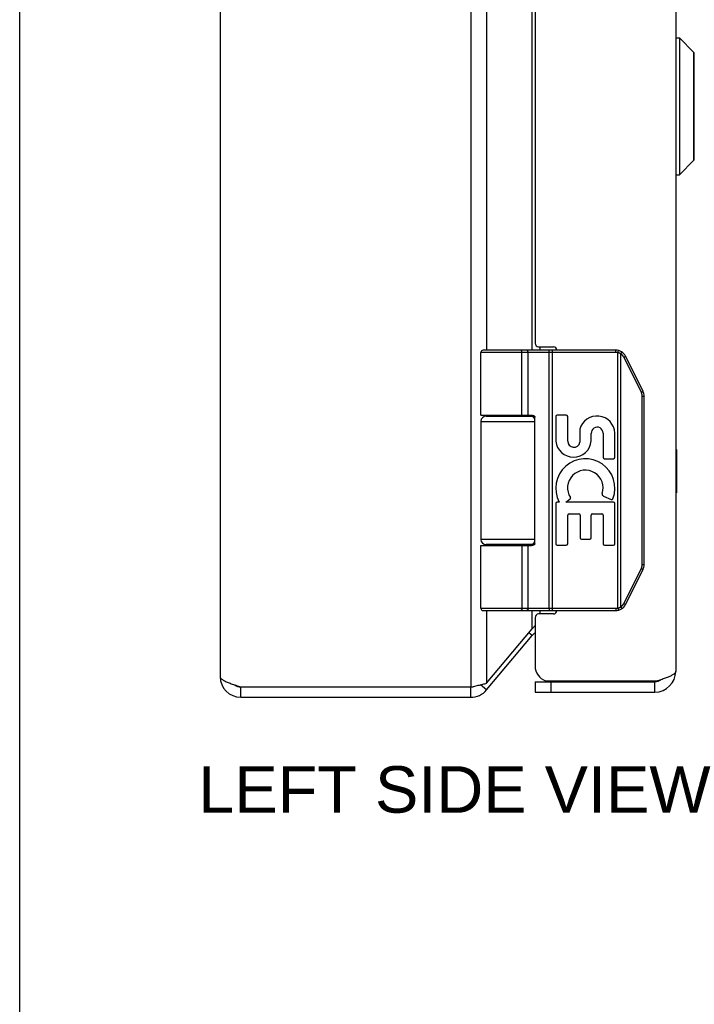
# Model space of a CAD drawing. Header units: inches. Extents: x 0 to 60.7, y 0 to 39.3.
# Tile 2 of 16: x 0 to 3.9, y 10.5 to 16.2. Entities that reach past the tile are written whole.
import ezdxf

# ---------------------------------------------------------------- set-up
doc = ezdxf.new("R2010")
doc.units = ezdxf.units.IN
doc.header["$LTSCALE"] = 3.339286
doc.header["$MEASUREMENT"] = 0
doc.layers.get('0').update_dxf_attribs({"linetype": 'CONTINUOUS'})
for name, color, linetype in [('02___PRT_ALL_AXES', 7, 'CONTINUOUS'), ('06___PRT_ALL_SURFS', 7, 'CONTINUOUS'), ('DIMENSIONS', 7, 'CONTINUOUS')]:
    doc.layers.add(name, color=color, linetype=linetype)
doc.styles.get("Standard").update_dxf_attribs({"font": 'arial.ttf'})

msp = doc.modelspace()

# ---------------------------------------------------------------- linework, layer by layer
at = {"color": 7, "linetype": 'Continuous'}
for p, q in [((0, 0), (0, 39.2857)), ((3.7823, 16.1072), (3.8011, 16.1072)), ((3.7823, 15.3191), (3.7823, 16.1072)), ((3.8011, 16.1072), (3.8842, 16.0241)), ((3.8011, 16.1072), (3.8011, 15.3191)), ((3.8842, 15.4022), (3.8842, 16.0241)), ((3.8863, 15.4072), (3.8863, 16.019)), ((3.8011, 15.3191), (3.8842, 15.4022)), ((3.7823, 15.3191), (3.8011, 15.3191)), ((3.434, 14.3081), (2.6696, 14.3081)), ((2.8871, 14.3081), (2.8869, 14.3081)), ((2.8872, 14.3081), (2.887, 14.3081)), ((2.8873, 14.3081), (2.8871, 14.3081)), ((2.8874, 14.3081), (2.8872, 14.3081)), ((2.8875, 14.3081), (2.8874, 14.3081)), ((3.0497, 14.3033), (3.0496, 14.3037)), ((3.0497, 14.303), (3.0497, 14.3033)), ((3.0498, 14.3027), (3.0497, 14.303)), ((3.0498, 14.3023), (3.0498, 14.3027)), ((3.0498, 14.3019), (3.0498, 14.3023)), ((3.0499, 14.3016), (3.0498, 14.3019)), ((3.05, 14.3006), (3.0499, 14.301)), ((3.05, 14.3002), (3.05, 14.3006)), ((3.05, 14.2998), (3.05, 14.3002)), ((3.05, 14.2994), (3.05, 14.2998)), ((3.0501, 14.299), (3.05, 14.2994)), ((3.0501, 14.2986), (3.0501, 14.299)), ((3.0501, 14.2981), (3.0501, 14.2986)), ((3.0501, 14.2977), (3.0501, 14.2981)), ((3.0501, 14.2973), (3.0501, 14.2977)), ((3.0501, 14.2969), (3.0501, 14.2973)), ((3.0693, 12.8081), (3.0693, 14.3081)), ((3.434, 14.2951), (3.434, 14.3081)), ((3.4459, 14.2937), (3.449, 14.3063)), ((3.434, 14.2951), (2.6566, 14.2951)), ((2.8935, 13.9331), (2.8935, 14.2953)), ((2.8935, 13.9331), (2.8935, 14.2953)), ((2.9295, 13.9331), (2.9295, 14.2951)), ((3.0501, 14.2964), (3.0501, 14.2969)), ((3.0501, 14.296), (3.0501, 14.2964)), ((3.0501, 14.2956), (3.0501, 14.296)), ((3.0501, 12.8211), (3.0501, 14.2956)), ((3.4459, 12.8226), (3.4459, 14.2937)), ((3.4632, 14.2868), (3.4634, 14.2872)), ((3.4632, 12.8294), (3.4632, 14.2868)), ((3.4634, 14.2872), (3.4638, 14.2877)), ((3.4638, 14.2877), (3.4641, 14.2883)), ((3.4641, 14.2883), (3.4645, 14.2888)), ((3.4645, 14.2888), (3.4648, 14.2893)), ((3.4648, 14.2893), (3.4651, 14.2898)), ((3.4651, 14.2898), (3.4653, 14.2902)), ((3.4653, 14.2902), (3.4655, 14.2905)), ((3.4655, 14.2905), (3.4657, 14.2909)), ((3.4657, 14.2909), (3.4659, 14.2912)), ((3.4659, 14.2912), (3.4661, 14.2915)), ((3.4661, 14.2915), (3.4663, 14.2918)), ((3.4663, 14.2918), (3.4665, 14.2922)), ((3.4665, 14.2922), (3.4666, 14.2925)), ((3.4666, 14.2925), (3.4668, 14.2928)), ((3.4668, 14.2928), (3.467, 14.2931)), ((3.467, 14.2931), (3.4671, 14.2934)), ((3.4671, 14.2934), (3.4673, 14.2936)), ((3.4673, 14.2936), (3.4674, 14.2939)), ((3.4674, 14.2939), (3.4675, 14.2942)), ((3.4675, 14.2942), (3.4677, 14.2945)), ((3.48, 14.2678), (3.4806, 14.2681)), ((3.5812, 14.0655), (3.48, 14.2678)), ((3.4806, 14.2681), (3.4814, 14.2684)), ((3.4814, 14.2684), (3.4821, 14.2688)), ((3.4821, 14.2688), (3.4828, 14.2692)), ((3.4828, 14.2692), (3.4836, 14.2696)), ((3.4836, 14.2696), (3.4842, 14.27)), ((3.4842, 14.27), (3.4849, 14.2703)), ((3.4849, 14.2703), (3.4854, 14.2706)), ((3.4854, 14.2706), (3.4858, 14.2708)), ((3.4858, 14.2708), (3.4863, 14.2711)), ((3.4863, 14.2711), (3.4867, 14.2713)), ((3.4867, 14.2713), (3.4871, 14.2716)), ((3.4871, 14.2716), (3.4873, 14.2717)), ((3.4873, 14.2717), (3.4876, 14.2719)), ((3.4876, 14.2719), (3.4878, 14.272)), ((3.4878, 14.272), (3.488, 14.2721)), ((3.488, 14.2721), (3.4882, 14.2723)), ((3.4882, 14.2723), (3.4884, 14.2724)), ((3.4884, 14.2724), (3.4886, 14.2725)), ((3.591, 14.0713), (3.4899, 14.2736)), ((3.5812, 14.0655), (3.5821, 14.066)), ((3.5821, 14.066), (3.5829, 14.0664)), ((3.5829, 14.0664), (3.5832, 14.0666)), ((3.5832, 14.0666), (3.584, 14.067)), ((3.584, 14.067), (3.5847, 14.0673)), ((3.5847, 14.0673), (3.5854, 14.0677)), ((3.5854, 14.0677), (3.586, 14.0681)), ((3.586, 14.0681), (3.5865, 14.0683)), ((3.5864, 14.0434), (3.5976, 14.0434)), ((3.5864, 13.0729), (3.5864, 14.0434)), ((3.5865, 14.0683), (3.5869, 14.0686)), ((3.5869, 14.0686), (3.5874, 14.0688)), ((3.5874, 14.0688), (3.5878, 14.0691)), ((3.5878, 14.0691), (3.5882, 14.0693)), ((3.5882, 14.0693), (3.5884, 14.0695)), ((3.5884, 14.0695), (3.5887, 14.0696)), ((3.5887, 14.0696), (3.5889, 14.0697)), ((3.5889, 14.0697), (3.5891, 14.0699)), ((3.5891, 14.0699), (3.5893, 14.07)), ((3.5893, 14.07), (3.5895, 14.0701)), ((3.5895, 14.0701), (3.5897, 14.0702)), ((3.5976, 13.0729), (3.5976, 14.0434)), ((2.6866, 13.9281), (2.9653, 13.9281)), ((2.9675, 13.1931), (2.9675, 13.9231)), ((2.6566, 13.8981), (2.9675, 13.8981)), ((2.9675, 13.2181), (2.6566, 13.2181)), ((2.6566, 13.1831), (2.9476, 13.1831)), ((2.9653, 13.1881), (2.6866, 13.1881)), ((2.9295, 12.8211), (2.9295, 13.1831)), ((3.48, 12.8485), (3.5812, 13.0507)), ((3.5812, 13.0507), (3.5821, 13.0502)), ((3.5821, 13.0502), (3.5829, 13.0499)), ((3.5829, 13.0499), (3.5836, 13.0495)), ((3.5836, 13.0495), (3.5843, 13.0491)), ((3.5843, 13.0491), (3.585, 13.0487)), ((3.5864, 13.0729), (3.5976, 13.0729)), ((3.4899, 12.8427), (3.591, 13.0449)), ((3.585, 13.0487), (3.5857, 13.0483)), ((3.5857, 13.0483), (3.5862, 13.0481)), ((3.5862, 13.0481), (3.5866, 13.0478)), ((3.5866, 13.0478), (3.5871, 13.0476)), ((3.5871, 13.0476), (3.5875, 13.0473)), ((3.5875, 13.0473), (3.5879, 13.0471)), ((3.5879, 13.0471), (3.5882, 13.0469)), ((3.5882, 13.0469), (3.5884, 13.0468)), ((3.5884, 13.0468), (3.5887, 13.0466)), ((3.5887, 13.0466), (3.5889, 13.0465)), ((3.5889, 13.0465), (3.5891, 13.0464)), ((3.5891, 13.0464), (3.5893, 13.0462)), ((3.5893, 13.0462), (3.5895, 13.0461)), ((3.4459, 12.8226), (3.449, 12.81)), ((3.4632, 12.8294), (3.4636, 12.8289)), ((3.4636, 12.8289), (3.4639, 12.8283)), ((3.4639, 12.8283), (3.4642, 12.8278)), ((3.4642, 12.8278), (3.4646, 12.8273)), ((3.4646, 12.8273), (3.4649, 12.8268)), ((3.4649, 12.8268), (3.4652, 12.8262)), ((3.4652, 12.8262), (3.4654, 12.8259)), ((3.4654, 12.8259), (3.4656, 12.8256)), ((3.4656, 12.8256), (3.4658, 12.8252)), ((3.4658, 12.8252), (3.466, 12.8249)), ((3.466, 12.8249), (3.4662, 12.8246)), ((3.4662, 12.8246), (3.4664, 12.8242)), ((3.4664, 12.8242), (3.4665, 12.8239)), ((3.4665, 12.8239), (3.4667, 12.8236)), ((3.4667, 12.8236), (3.4669, 12.8233)), ((3.4669, 12.8233), (3.467, 12.823)), ((3.467, 12.823), (3.4672, 12.8227)), ((3.4672, 12.8227), (3.4673, 12.8225)), ((3.4673, 12.8225), (3.4675, 12.8222)), ((3.48, 12.8485), (3.481, 12.848)), ((3.481, 12.848), (3.4817, 12.8476)), ((3.4817, 12.8476), (3.4825, 12.8472)), ((3.4825, 12.8472), (3.4832, 12.8468)), ((3.4832, 12.8468), (3.4839, 12.8465)), ((3.4839, 12.8465), (3.4846, 12.8461)), ((3.4846, 12.8461), (3.4851, 12.8458)), ((3.4851, 12.8458), (3.4855, 12.8456)), ((3.4855, 12.8456), (3.486, 12.8453)), ((3.486, 12.8453), (3.4864, 12.8451)), ((3.4864, 12.8451), (3.4868, 12.8448)), ((3.4868, 12.8448), (3.4871, 12.8447)), ((3.4871, 12.8447), (3.4873, 12.8445)), ((3.4877, 12.8443), (3.4879, 12.8442)), ((3.4879, 12.8442), (3.4881, 12.8441)), ((3.4881, 12.8441), (3.4883, 12.8439)), ((2.6566, 12.8211), (3.434, 12.8211)), ((2.6696, 12.8081), (3.434, 12.8081)), ((2.8871, 12.8081), (2.8869, 12.8081)), ((2.8872, 12.8081), (2.887, 12.8081)), ((2.8873, 12.8081), (2.8871, 12.8081)), ((2.8874, 12.8082), (2.8872, 12.8081)), ((2.8875, 12.8082), (2.8874, 12.8082)), ((2.8876, 12.8082), (2.8875, 12.8082)), ((3.0498, 12.8134), (3.0497, 12.8131)), ((3.0499, 12.8145), (3.0498, 12.8141)), ((3.0498, 12.8141), (3.0498, 12.8138)), ((3.0498, 12.8138), (3.0498, 12.8134)), ((3.05, 12.8157), (3.0499, 12.8153)), ((3.0499, 12.8153), (3.0499, 12.8149)), ((3.0499, 12.8149), (3.0499, 12.8145)), ((3.0501, 12.8173), (3.05, 12.8169)), ((3.05, 12.8169), (3.05, 12.8165)), ((3.05, 12.8165), (3.05, 12.816)), ((3.05, 12.816), (3.05, 12.8157)), ((3.0501, 12.8211), (3.0501, 12.8207)), ((3.0501, 12.8207), (3.0501, 12.8203)), ((3.0501, 12.8203), (3.0501, 12.8198)), ((3.0501, 12.8198), (3.0501, 12.8194)), ((3.0501, 12.8194), (3.0501, 12.819)), ((3.0501, 12.819), (3.0501, 12.8185)), ((3.0501, 12.8185), (3.0501, 12.8181)), ((3.0501, 12.8181), (3.0501, 12.8177)), ((3.0501, 12.8177), (3.0501, 12.8173)), ((3.434, 12.8211), (3.434, 12.8081)), ((2.953, 12.6644), (2.934, 12.6803)), ((2.69, 12.351), (2.6551, 12.3803)), ((2.9693, 12.3981), (3.6593, 12.3981)), ((2.9693, 12.3981), (2.9693, 12.3381)), ((3.0593, 12.3981), (3.0593, 12.3381)), ((3.6593, 12.3381), (3.6593, 12.3981)), ((1.2741, 12.3081), (1.2741, 12.3681)), ((2.5981, 12.3081), (2.5981, 12.3681))]:
    msp.add_line(p, q, dxfattribs=at)
at = {"color": 3, "linetype": 'Continuous'}
for p, q in [((2.5981, 28.2481), (2.5981, 12.3681)), ((1.1541, 28.1881), (1.1541, 12.4281)), ((3.7793, 28.1581), (3.7793, 12.4581)), ((2.69, 19.5581), (2.69, 14.3081)), ((2.953, 14.3081), (2.953, 19.5581)), ((2.9693, 19.5181), (2.9693, 14.3481)), ((2.9893, 14.3281), (3.0743, 14.3281)), ((2.9989, 14.3081), (2.9989, 14.3281)), ((2.69, 13.9331), (2.69, 13.9281)), ((2.953, 13.9281), (2.953, 13.9329)), ((2.69, 13.1881), (2.69, 13.1831)), ((2.953, 13.1834), (2.953, 13.1881)), ((2.69, 12.8081), (2.69, 12.3896)), ((2.953, 12.7029), (2.953, 12.8081)), ((2.9693, 12.7681), (2.9693, 12.4881)), ((3.0743, 12.7881), (2.9893, 12.7881)), ((2.9989, 12.7881), (2.9989, 12.8081)), ((2.69, 12.3896), (2.953, 12.7029)), ((2.69, 12.351), (2.953, 12.6644)), ((2.5981, 12.3681), (2.613, 12.3712)), ((2.613, 12.3712), (2.6204, 12.3727)), ((3.0297, 12.4031), (3.675, 12.4031)), ((1.2741, 12.3681), (2.5981, 12.3681)), ((2.9693, 12.3381), (3.6593, 12.3381)), ((1.2741, 12.3081), (2.5981, 12.3081))]:
    msp.add_line(p, q, dxfattribs=at)
at = {"color": 7, "linetype": 'Continuous'}
for points in [[(2.8935, 14.2953), (2.8935, 14.2956), (2.8935, 14.2958), (2.8935, 14.296), (2.8935, 14.2962), (2.8935, 14.2964), (2.8935, 14.2966), (2.8934, 14.2969), (2.8934, 14.2971), (2.8934, 14.2973), (2.8934, 14.2975), (2.8934, 14.2977), (2.8933, 14.2979), (2.8933, 14.2981), (2.8933, 14.2983), (2.8933, 14.2986), (2.8932, 14.2988), (2.8932, 14.299), (2.8932, 14.2992), (2.8931, 14.2994), (2.8931, 14.2996), (2.8931, 14.2998), (2.893, 14.3), (2.893, 14.3002), (2.8929, 14.3004), (2.8929, 14.3006), (2.8928, 14.3008), (2.8928, 14.301), (2.8927, 14.3012), (2.8927, 14.3014), (2.8926, 14.3016), (2.8926, 14.3017), (2.8925, 14.3019), (2.8925, 14.3021), (2.8924, 14.3023), (2.8923, 14.3025), (2.8923, 14.3027), (2.8922, 14.3028), (2.8922, 14.303), (2.8921, 14.3032), (2.892, 14.3033), (2.892, 14.3035), (2.8919, 14.3037), (2.8918, 14.3038), (2.8917, 14.304), (2.8917, 14.3042), (2.8916, 14.3043), (2.8915, 14.3045), (2.8914, 14.3046), (2.8913, 14.3048), (2.8913, 14.3049), (2.8912, 14.3051), (2.8911, 14.3052), (2.891, 14.3053), (2.8909, 14.3055), (2.8908, 14.3056), (2.8907, 14.3057), (2.8907, 14.3058), (2.8906, 14.306), (2.8905, 14.3061), (2.8904, 14.3062), (2.8903, 14.3063), (2.8902, 14.3064), (2.8901, 14.3065), (2.89, 14.3066), (2.8899, 14.3067), (2.8898, 14.3068), (2.8897, 14.3069), (2.8896, 14.307), (2.8895, 14.3071), (2.8894, 14.3072), (2.8893, 14.3073), (2.8892, 14.3073), (2.8891, 14.3074), (2.889, 14.3075), (2.8889, 14.3075), (2.8888, 14.3076), (2.8887, 14.3077), (2.8886, 14.3077), (2.8885, 14.3078), (2.8884, 14.3078), (2.8883, 14.3079), (2.8881, 14.3079), (2.888, 14.3079), (2.8879, 14.308), (2.8878, 14.308), (2.8877, 14.308), (2.8876, 14.3081), (2.8875, 14.3081)], [(2.8935, 14.2953), (2.8935, 14.2956), (2.8935, 14.2958), (2.8935, 14.296), (2.8934, 14.2962), (2.8934, 14.2964), (2.8934, 14.2966), (2.8934, 14.2969), (2.8934, 14.2971), (2.8934, 14.2973), (2.8934, 14.2975), (2.8933, 14.2977), (2.8933, 14.2979), (2.8933, 14.2981), (2.8933, 14.2983), (2.8932, 14.2986), (2.8932, 14.2988), (2.8932, 14.299), (2.8931, 14.2992), (2.8931, 14.2994), (2.8931, 14.2996), (2.893, 14.2998), (2.893, 14.3), (2.8929, 14.3002), (2.8929, 14.3004), (2.8929, 14.3006), (2.8928, 14.3008), (2.8928, 14.301), (2.8927, 14.3012), (2.8927, 14.3014), (2.8926, 14.3016), (2.8926, 14.3017), (2.8925, 14.3019), (2.8924, 14.3021), (2.8924, 14.3023), (2.8923, 14.3025), (2.8923, 14.3027), (2.8922, 14.3028), (2.8921, 14.303), (2.8921, 14.3032), (2.892, 14.3033), (2.8919, 14.3035), (2.8918, 14.3037), (2.8918, 14.3038), (2.8917, 14.304), (2.8916, 14.3042), (2.8915, 14.3043), (2.8915, 14.3045), (2.8914, 14.3046), (2.8913, 14.3048), (2.8912, 14.3049), (2.8911, 14.3051), (2.8911, 14.3052), (2.891, 14.3053), (2.8909, 14.3055), (2.8908, 14.3056), (2.8907, 14.3057), (2.8906, 14.3058), (2.8905, 14.306), (2.8904, 14.3061), (2.8903, 14.3062), (2.8903, 14.3063), (2.8902, 14.3064), (2.8901, 14.3065), (2.89, 14.3066), (2.8899, 14.3067), (2.8898, 14.3068), (2.8897, 14.3069), (2.8896, 14.307), (2.8895, 14.3071), (2.8894, 14.3072), (2.8893, 14.3073), (2.8892, 14.3073), (2.8891, 14.3074), (2.889, 14.3075), (2.8889, 14.3075), (2.8888, 14.3076), (2.8886, 14.3077), (2.8885, 14.3077), (2.8884, 14.3078), (2.8883, 14.3078), (2.8882, 14.3079), (2.8881, 14.3079), (2.888, 14.3079), (2.8879, 14.308), (2.8878, 14.308), (2.8877, 14.308), (2.8876, 14.3081)], [(2.9295, 14.2951), (2.9295, 14.2953), (2.9295, 14.2956), (2.9294, 14.2958), (2.9294, 14.296), (2.9294, 14.2962), (2.9294, 14.2964), (2.9294, 14.2966), (2.9294, 14.2969), (2.9293, 14.2971), (2.9293, 14.2973), (2.9293, 14.2975), (2.9293, 14.2977), (2.9292, 14.2979), (2.9292, 14.2981), (2.9292, 14.2983), (2.9291, 14.2986), (2.9291, 14.2988), (2.929, 14.299), (2.929, 14.2992), (2.9289, 14.2994), (2.9289, 14.2996), (2.9288, 14.2998), (2.9287, 14.3), (2.9287, 14.3002), (2.9286, 14.3004), (2.9285, 14.3006), (2.9285, 14.3008), (2.9284, 14.301), (2.9283, 14.3012), (2.9282, 14.3014), (2.9282, 14.3016), (2.9281, 14.3017), (2.928, 14.3019), (2.9279, 14.3021), (2.9278, 14.3023), (2.9277, 14.3025), (2.9276, 14.3027), (2.9275, 14.3028), (2.9274, 14.303), (2.9273, 14.3032), (2.9272, 14.3033), (2.9271, 14.3035), (2.927, 14.3037), (2.9269, 14.3038), (2.9268, 14.304), (2.9267, 14.3042), (2.9266, 14.3043), (2.9265, 14.3045), (2.9263, 14.3046), (2.9262, 14.3048), (2.9261, 14.3049), (2.926, 14.3051), (2.9258, 14.3052), (2.9257, 14.3053), (2.9256, 14.3055), (2.9255, 14.3056), (2.9253, 14.3057), (2.9252, 14.3058), (2.9251, 14.306), (2.9249, 14.3061), (2.9248, 14.3062), (2.9246, 14.3063), (2.9245, 14.3064), (2.9243, 14.3065), (2.9242, 14.3066), (2.9241, 14.3067), (2.9239, 14.3068), (2.9238, 14.3069), (2.9236, 14.307), (2.9235, 14.3071), (2.9233, 14.3072), (2.9232, 14.3073), (2.923, 14.3073), (2.9228, 14.3074), (2.9227, 14.3075), (2.9225, 14.3075), (2.9224, 14.3076), (2.9222, 14.3077), (2.9221, 14.3077), (2.9219, 14.3078), (2.9217, 14.3078), (2.9216, 14.3079), (2.9214, 14.3079), (2.9213, 14.3079), (2.9211, 14.308), (2.9209, 14.308), (2.9208, 14.308), (2.9206, 14.3081), (2.9204, 14.3081), (2.9203, 14.3081), (2.9201, 14.3081), (2.9199, 14.3081), (2.9198, 14.3081), (2.9196, 14.3081)], [(3.0496, 14.3037), (3.0496, 14.3038), (3.0496, 14.304), (3.0496, 14.3042), (3.0496, 14.3043), (3.0495, 14.3045), (3.0495, 14.3046), (3.0495, 14.3048), (3.0495, 14.3049), (3.0494, 14.3051), (3.0494, 14.3052), (3.0494, 14.3053), (3.0494, 14.3055), (3.0493, 14.3056), (3.0493, 14.3057), (3.0493, 14.3058), (3.0492, 14.306), (3.0492, 14.3061), (3.0492, 14.3062), (3.0492, 14.3063), (3.0491, 14.3064), (3.0491, 14.3065), (3.0491, 14.3066), (3.049, 14.3067), (3.049, 14.3068), (3.049, 14.3069), (3.049, 14.307), (3.0489, 14.3071), (3.0489, 14.3072), (3.0489, 14.3073), (3.0488, 14.3073), (3.0488, 14.3074), (3.0488, 14.3075), (3.0487, 14.3075), (3.0487, 14.3076), (3.0487, 14.3077), (3.0486, 14.3077), (3.0486, 14.3078), (3.0486, 14.3078), (3.0485, 14.3079), (3.0485, 14.3079), (3.0485, 14.3079), (3.0484, 14.308), (3.0484, 14.308), (3.0484, 14.308), (3.0483, 14.3081), (3.0483, 14.3081), (3.0483, 14.3081), (3.0482, 14.3081), (3.0482, 14.3081), (3.0482, 14.3081), (3.0481, 14.3081)], [(3.0499, 14.301), (3.0499, 14.3012), (3.0499, 14.3016)], [(3.4677, 14.2945), (3.4677, 14.2946), (3.4678, 14.2947), (3.4678, 14.2948), (3.4679, 14.2949), (3.468, 14.2951), (3.468, 14.2952), (3.4681, 14.2953), (3.4681, 14.2954), (3.4682, 14.2955), (3.4682, 14.2956), (3.4682, 14.2957), (3.4683, 14.2958), (3.4683, 14.2959), (3.4684, 14.296), (3.4684, 14.2961), (3.4684, 14.2962), (3.4685, 14.2963), (3.4685, 14.2964), (3.4685, 14.2965), (3.4686, 14.2966), (3.4686, 14.2966), (3.4686, 14.2967), (3.4686, 14.2968), (3.4686, 14.2968), (3.4687, 14.2969), (3.4687, 14.297), (3.4687, 14.297), (3.4687, 14.2971), (3.4687, 14.2972), (3.4687, 14.2972), (3.4687, 14.2973), (3.4687, 14.2973), (3.4687, 14.2974), (3.4687, 14.2974), (3.4687, 14.2974), (3.4687, 14.2975), (3.4687, 14.2975), (3.4687, 14.2975), (3.4687, 14.2976), (3.4687, 14.2976), (3.4686, 14.2976), (3.4686, 14.2976), (3.4686, 14.2976)], [(3.4632, 14.2868), (3.4627, 14.2871), (3.4622, 14.2874), (3.4617, 14.2877), (3.4612, 14.288), (3.4607, 14.2883), (3.4601, 14.2885), (3.4596, 14.2888), (3.4591, 14.289), (3.4586, 14.2893), (3.458, 14.2896), (3.4575, 14.2898), (3.457, 14.29), (3.4564, 14.2903), (3.4559, 14.2905), (3.4554, 14.2907), (3.4548, 14.2909), (3.4543, 14.2911), (3.4537, 14.2914), (3.4532, 14.2916), (3.4526, 14.2918), (3.4521, 14.2919), (3.4515, 14.2921), (3.451, 14.2923), (3.4504, 14.2925), (3.4498, 14.2926), (3.4493, 14.2928), (3.4487, 14.293), (3.4482, 14.2931), (3.4476, 14.2933), (3.447, 14.2934), (3.4465, 14.2935), (3.4459, 14.2937)], [(3.48, 14.2678), (3.4798, 14.2682), (3.4795, 14.2687), (3.4793, 14.2692), (3.479, 14.2697), (3.4788, 14.2701), (3.4785, 14.2706), (3.4782, 14.271), (3.478, 14.2715), (3.4777, 14.272), (3.4774, 14.2724), (3.4771, 14.2729), (3.4768, 14.2733), (3.4765, 14.2737), (3.4762, 14.2742), (3.4759, 14.2746), (3.4756, 14.275), (3.4752, 14.2755), (3.4749, 14.2759), (3.4746, 14.2763), (3.4743, 14.2767), (3.4739, 14.2772), (3.4736, 14.2776), (3.4732, 14.278), (3.4729, 14.2784), (3.4725, 14.2788), (3.4722, 14.2792), (3.4718, 14.2796), (3.4714, 14.28), (3.471, 14.2803), (3.4707, 14.2807), (3.4703, 14.2811), (3.4699, 14.2815), (3.4695, 14.2818), (3.4691, 14.2822), (3.4687, 14.2826), (3.4683, 14.2829), (3.4679, 14.2833), (3.4675, 14.2836), (3.4671, 14.284), (3.4667, 14.2843), (3.4662, 14.2846), (3.4658, 14.2849), (3.4654, 14.2853), (3.465, 14.2856), (3.4645, 14.2859), (3.4641, 14.2862), (3.4636, 14.2865), (3.4632, 14.2868)], [(3.4886, 14.2725), (3.4887, 14.2726), (3.4888, 14.2726), (3.4888, 14.2727), (3.4889, 14.2727), (3.489, 14.2728), (3.4891, 14.2728), (3.4891, 14.2729), (3.4892, 14.2729), (3.4893, 14.273), (3.4893, 14.273), (3.4894, 14.2731), (3.4894, 14.2731), (3.4895, 14.2731), (3.4895, 14.2732), (3.4896, 14.2732), (3.4896, 14.2732), (3.4897, 14.2733), (3.4897, 14.2733), (3.4897, 14.2733), (3.4898, 14.2734), (3.4898, 14.2734), (3.4898, 14.2734), (3.4898, 14.2734), (3.4898, 14.2735), (3.4899, 14.2735), (3.4899, 14.2735), (3.4899, 14.2735), (3.4899, 14.2735), (3.4899, 14.2736), (3.4899, 14.2736)], [(3.5897, 14.0702), (3.5898, 14.0703), (3.5899, 14.0704), (3.59, 14.0704), (3.59, 14.0705), (3.5901, 14.0705), (3.5902, 14.0706), (3.5903, 14.0706), (3.5903, 14.0707), (3.5904, 14.0707), (3.5905, 14.0708), (3.5905, 14.0708), (3.5906, 14.0708), (3.5906, 14.0709), (3.5907, 14.0709), (3.5907, 14.071), (3.5908, 14.071), (3.5908, 14.071), (3.5908, 14.0711), (3.5909, 14.0711), (3.5909, 14.0711), (3.5909, 14.0711), (3.5909, 14.0712), (3.591, 14.0712), (3.591, 14.0712), (3.591, 14.0712), (3.591, 14.0713), (3.591, 14.0713), (3.591, 14.0713), (3.591, 14.0713), (3.591, 14.0713)], [(3.5864, 14.0434), (3.5864, 14.0439), (3.5864, 14.0445), (3.5864, 14.045), (3.5863, 14.0456), (3.5863, 14.0461), (3.5863, 14.0466), (3.5862, 14.0472), (3.5862, 14.0477), (3.5861, 14.0483), (3.5861, 14.0488), (3.586, 14.0494), (3.586, 14.0499), (3.5859, 14.0504), (3.5858, 14.051), (3.5857, 14.0515), (3.5856, 14.0521), (3.5855, 14.0526), (3.5854, 14.0531), (3.5853, 14.0537), (3.5852, 14.0542), (3.5851, 14.0547), (3.5849, 14.0553), (3.5848, 14.0558), (3.5847, 14.0563), (3.5845, 14.0569), (3.5844, 14.0574), (3.5842, 14.0579), (3.584, 14.0584), (3.5839, 14.0589), (3.5837, 14.0595), (3.5835, 14.06), (3.5833, 14.0605), (3.5831, 14.061), (3.5829, 14.0615), (3.5827, 14.062), (3.5825, 14.0625), (3.5823, 14.063), (3.5821, 14.0635), (3.5819, 14.064), (3.5816, 14.0645), (3.5814, 14.065), (3.5812, 14.0655)], [(2.6566, 13.9331), (2.9476, 13.9331), (2.9483, 13.9331), (2.949, 13.9331), (2.9496, 13.9331), (2.9503, 13.9331), (2.9509, 13.933), (2.9515, 13.933), (2.9521, 13.9329), (2.9527, 13.9329), (2.9533, 13.9328), (2.9538, 13.9328), (2.9543, 13.9327), (2.9548, 13.9326), (2.9553, 13.9325), (2.9557, 13.9325), (2.9562, 13.9324), (2.9566, 13.9323), (2.957, 13.9322), (2.9574, 13.9321), (2.9578, 13.932), (2.9581, 13.9319), (2.9585, 13.9318), (2.9588, 13.9317), (2.9592, 13.9316), (2.9595, 13.9315), (2.9598, 13.9314), (2.9601, 13.9313), (2.9604, 13.9312), (2.9607, 13.9311), (2.961, 13.931), (2.9612, 13.9309), (2.9615, 13.9307), (2.9617, 13.9306), (2.962, 13.9305), (2.9622, 13.9304), (2.9624, 13.9303), (2.9626, 13.9301), (2.9628, 13.93), (2.963, 13.9299), (2.9632, 13.9298), (2.9634, 13.9297), (2.9636, 13.9295), (2.9638, 13.9294), (2.964, 13.9293), (2.9641, 13.9292), (2.9643, 13.929), (2.9644, 13.9289), (2.9646, 13.9288), (2.9647, 13.9287), (2.9649, 13.9285), (2.965, 13.9284), (2.9651, 13.9283), (2.9652, 13.9282), (2.9654, 13.9281), (2.9655, 13.9279), (2.9656, 13.9278), (2.9657, 13.9277), (2.9658, 13.9276), (2.9659, 13.9275), (2.966, 13.9273), (2.9661, 13.9272), (2.9662, 13.9271), (2.9663, 13.927), (2.9663, 13.9269), (2.9664, 13.9268), (2.9665, 13.9266), (2.9666, 13.9265), (2.9666, 13.9264), (2.9667, 13.9263), (2.9667, 13.9262), (2.9668, 13.9261), (2.9669, 13.926), (2.9669, 13.9258), (2.967, 13.9257), (2.967, 13.9256), (2.9671, 13.9255), (2.9671, 13.9254), (2.9671, 13.9253), (2.9672, 13.9252), (2.9672, 13.9251), (2.9673, 13.925), (2.9673, 13.9248), (2.9673, 13.9247), (2.9673, 13.9246), (2.9674, 13.9245), (2.9674, 13.9244), (2.9674, 13.9243), (2.9674, 13.9242), (2.9675, 13.9241), (2.9675, 13.924), (2.9675, 13.9239), (2.9675, 13.9238), (2.9675, 13.9237), (2.9675, 13.9235), (2.9675, 13.9234), (2.9675, 13.9233), (2.9675, 13.9232), (2.9675, 13.9231)], [(2.8935, 13.1831), (2.8935, 12.8209), (2.8935, 12.8207), (2.8935, 12.8205), (2.8935, 12.8203), (2.8934, 12.82), (2.8934, 12.8198), (2.8934, 12.8196), (2.8934, 12.8194), (2.8934, 12.8192), (2.8934, 12.819), (2.8934, 12.8187), (2.8933, 12.8185), (2.8933, 12.8183), (2.8933, 12.8181), (2.8933, 12.8179), (2.8932, 12.8177), (2.8932, 12.8175), (2.8932, 12.8173), (2.8931, 12.8171), (2.8931, 12.8169), (2.8931, 12.8167), (2.893, 12.8165), (2.893, 12.8162), (2.8929, 12.816), (2.8929, 12.8158), (2.8929, 12.8157), (2.8928, 12.8155), (2.8928, 12.8153), (2.8927, 12.8151), (2.8927, 12.8149), (2.8926, 12.8147), (2.8926, 12.8145), (2.8925, 12.8143), (2.8924, 12.8141), (2.8924, 12.8139), (2.8923, 12.8138), (2.8923, 12.8136), (2.8922, 12.8134), (2.8921, 12.8132), (2.8921, 12.8131), (2.892, 12.8129), (2.8919, 12.8127), (2.8918, 12.8126), (2.8918, 12.8124), (2.8917, 12.8122), (2.8916, 12.8121), (2.8915, 12.8119), (2.8915, 12.8118), (2.8914, 12.8116), (2.8913, 12.8115), (2.8912, 12.8113), (2.8911, 12.8112), (2.8911, 12.8111), (2.891, 12.8109), (2.8909, 12.8108), (2.8908, 12.8107), (2.8907, 12.8105), (2.8906, 12.8104), (2.8905, 12.8103), (2.8904, 12.8102), (2.8903, 12.8101), (2.8903, 12.8099), (2.8902, 12.8098), (2.8901, 12.8097), (2.89, 12.8096), (2.8899, 12.8095), (2.8898, 12.8094), (2.8897, 12.8093), (2.8896, 12.8092), (2.8895, 12.8092), (2.8894, 12.8091), (2.8893, 12.809), (2.8892, 12.8089), (2.8891, 12.8088), (2.889, 12.8088), (2.8889, 12.8087), (2.8888, 12.8086), (2.8886, 12.8086), (2.8885, 12.8085), (2.8884, 12.8085), (2.8883, 12.8084), (2.8882, 12.8084), (2.8881, 12.8083), (2.888, 12.8083), (2.8879, 12.8083), (2.8878, 12.8082), (2.8877, 12.8082), (2.8876, 12.8082)], [(2.8935, 13.1831), (2.8935, 12.8209), (2.8935, 12.8207), (2.8935, 12.8205), (2.8935, 12.8203), (2.8935, 12.82), (2.8935, 12.8198), (2.8935, 12.8196), (2.8934, 12.8194), (2.8934, 12.8192), (2.8934, 12.819), (2.8934, 12.8187), (2.8934, 12.8185), (2.8933, 12.8183), (2.8933, 12.8181), (2.8933, 12.8179), (2.8933, 12.8177), (2.8932, 12.8175), (2.8932, 12.8173), (2.8932, 12.8171), (2.8931, 12.8169), (2.8931, 12.8167), (2.8931, 12.8165), (2.893, 12.8162), (2.893, 12.816), (2.8929, 12.8158), (2.8929, 12.8157), (2.8928, 12.8155), (2.8928, 12.8153), (2.8927, 12.8151), (2.8927, 12.8149), (2.8926, 12.8147), (2.8926, 12.8145), (2.8925, 12.8143), (2.8925, 12.8141), (2.8924, 12.8139), (2.8923, 12.8138), (2.8923, 12.8136), (2.8922, 12.8134), (2.8922, 12.8132), (2.8921, 12.8131), (2.892, 12.8129), (2.892, 12.8127), (2.8919, 12.8126), (2.8918, 12.8124), (2.8917, 12.8122), (2.8917, 12.8121), (2.8916, 12.8119), (2.8915, 12.8118), (2.8914, 12.8116), (2.8913, 12.8115), (2.8913, 12.8113), (2.8912, 12.8112), (2.8911, 12.8111), (2.891, 12.8109), (2.8909, 12.8108), (2.8908, 12.8107), (2.8907, 12.8105), (2.8907, 12.8104), (2.8906, 12.8103), (2.8905, 12.8102), (2.8904, 12.8101), (2.8903, 12.8099), (2.8902, 12.8098), (2.8901, 12.8097), (2.89, 12.8096), (2.8899, 12.8095), (2.8898, 12.8094), (2.8897, 12.8093), (2.8896, 12.8092), (2.8895, 12.8092), (2.8894, 12.8091), (2.8893, 12.809), (2.8892, 12.8089), (2.8891, 12.8088), (2.889, 12.8088), (2.8889, 12.8087), (2.8888, 12.8086), (2.8887, 12.8086), (2.8886, 12.8085), (2.8885, 12.8085), (2.8884, 12.8084), (2.8883, 12.8084), (2.8881, 12.8083), (2.888, 12.8083), (2.8879, 12.8083), (2.8878, 12.8082), (2.8877, 12.8082), (2.8876, 12.8082)], [(2.9675, 13.1931), (2.9675, 13.193), (2.9675, 13.1929), (2.9675, 13.1928), (2.9675, 13.1927), (2.9675, 13.1926), (2.9675, 13.1925), (2.9675, 13.1924), (2.9675, 13.1923), (2.9675, 13.1922), (2.9674, 13.1921), (2.9674, 13.1919), (2.9674, 13.1918), (2.9674, 13.1917), (2.9673, 13.1916), (2.9673, 13.1915), (2.9673, 13.1914), (2.9673, 13.1913), (2.9672, 13.1912), (2.9672, 13.1911), (2.9671, 13.191), (2.9671, 13.1909), (2.9671, 13.1907), (2.967, 13.1906), (2.967, 13.1905), (2.9669, 13.1904), (2.9669, 13.1903), (2.9668, 13.1902), (2.9667, 13.1901), (2.9667, 13.19), (2.9666, 13.1898), (2.9666, 13.1897), (2.9665, 13.1896), (2.9664, 13.1895), (2.9663, 13.1894), (2.9663, 13.1893), (2.9662, 13.1891), (2.9661, 13.189), (2.966, 13.1889), (2.9659, 13.1888), (2.9658, 13.1887), (2.9657, 13.1885), (2.9656, 13.1884), (2.9655, 13.1883), (2.9654, 13.1882), (2.9652, 13.1881), (2.9651, 13.1879), (2.965, 13.1878), (2.9649, 13.1877), (2.9647, 13.1876), (2.9646, 13.1875), (2.9644, 13.1873), (2.9643, 13.1872), (2.9641, 13.1871), (2.964, 13.187), (2.9638, 13.1868), (2.9636, 13.1867), (2.9634, 13.1866), (2.9632, 13.1865), (2.963, 13.1863), (2.9628, 13.1862), (2.9626, 13.1861), (2.9624, 13.186), (2.9622, 13.1859), (2.962, 13.1857), (2.9617, 13.1856), (2.9615, 13.1855), (2.9612, 13.1854), (2.961, 13.1853), (2.9607, 13.1852), (2.9604, 13.1851), (2.9601, 13.1849), (2.9598, 13.1848), (2.9595, 13.1847), (2.9592, 13.1846), (2.9588, 13.1845), (2.9585, 13.1844), (2.9581, 13.1843), (2.9578, 13.1842), (2.9574, 13.1841), (2.957, 13.184), (2.9566, 13.1839), (2.9562, 13.1839), (2.9557, 13.1838), (2.9553, 13.1837), (2.9548, 13.1836), (2.9543, 13.1836), (2.9538, 13.1835), (2.9533, 13.1834), (2.9527, 13.1834), (2.9521, 13.1833), (2.9515, 13.1833), (2.9509, 13.1832), (2.9503, 13.1832), (2.9496, 13.1832), (2.949, 13.1831), (2.9483, 13.1831), (2.9476, 13.1831)], [(3.5812, 13.0507), (3.5814, 13.0512), (3.5816, 13.0517), (3.5819, 13.0522), (3.5821, 13.0527), (3.5823, 13.0532), (3.5825, 13.0537), (3.5827, 13.0542), (3.5829, 13.0547), (3.5831, 13.0552), (3.5833, 13.0558), (3.5835, 13.0563), (3.5837, 13.0568), (3.5839, 13.0573), (3.584, 13.0578), (3.5842, 13.0583), (3.5844, 13.0589), (3.5845, 13.0594), (3.5847, 13.0599), (3.5848, 13.0604), (3.5849, 13.061), (3.5851, 13.0615), (3.5852, 13.062), (3.5853, 13.0626), (3.5854, 13.0631), (3.5855, 13.0636), (3.5856, 13.0642), (3.5857, 13.0647), (3.5858, 13.0653), (3.5859, 13.0658), (3.586, 13.0663), (3.586, 13.0669), (3.5861, 13.0674), (3.5861, 13.068), (3.5862, 13.0685), (3.5862, 13.0691), (3.5863, 13.0696), (3.5863, 13.0701), (3.5863, 13.0707), (3.5864, 13.0712), (3.5864, 13.0718), (3.5864, 13.0723), (3.5864, 13.0729)], [(3.5895, 13.0461), (3.5897, 13.046), (3.5898, 13.0459), (3.5899, 13.0459), (3.59, 13.0458), (3.59, 13.0458), (3.5901, 13.0457), (3.5902, 13.0457), (3.5903, 13.0456), (3.5903, 13.0456), (3.5904, 13.0455), (3.5905, 13.0455), (3.5905, 13.0454), (3.5906, 13.0454), (3.5906, 13.0454), (3.5907, 13.0453), (3.5907, 13.0453), (3.5908, 13.0453), (3.5908, 13.0452), (3.5908, 13.0452), (3.5909, 13.0452), (3.5909, 13.0451), (3.5909, 13.0451), (3.5909, 13.0451), (3.591, 13.0451), (3.591, 13.045), (3.591, 13.045), (3.591, 13.045), (3.591, 13.045), (3.591, 13.045), (3.591, 13.0449), (3.591, 13.0449)], [(3.4459, 12.8226), (3.4465, 12.8227), (3.447, 12.8228), (3.4476, 12.823), (3.4482, 12.8231), (3.4487, 12.8233), (3.4493, 12.8234), (3.4498, 12.8236), (3.4504, 12.8238), (3.451, 12.8239), (3.4515, 12.8241), (3.4521, 12.8243), (3.4526, 12.8245), (3.4532, 12.8247), (3.4537, 12.8249), (3.4543, 12.8251), (3.4548, 12.8253), (3.4554, 12.8255), (3.4559, 12.8257), (3.4564, 12.826), (3.457, 12.8262), (3.4575, 12.8264), (3.458, 12.8267), (3.4586, 12.8269), (3.4591, 12.8272), (3.4596, 12.8275), (3.4601, 12.8277), (3.4607, 12.828), (3.4612, 12.8283), (3.4617, 12.8286), (3.4622, 12.8288), (3.4627, 12.8291), (3.4632, 12.8294)], [(3.4632, 12.8294), (3.4636, 12.8297), (3.4641, 12.83), (3.4645, 12.8303), (3.465, 12.8307), (3.4654, 12.831), (3.4658, 12.8313), (3.4662, 12.8316), (3.4667, 12.832), (3.4671, 12.8323), (3.4675, 12.8326), (3.4679, 12.833), (3.4683, 12.8333), (3.4687, 12.8337), (3.4691, 12.834), (3.4695, 12.8344), (3.4699, 12.8348), (3.4703, 12.8352), (3.4707, 12.8355), (3.471, 12.8359), (3.4714, 12.8363), (3.4718, 12.8367), (3.4722, 12.8371), (3.4725, 12.8375), (3.4729, 12.8379), (3.4732, 12.8383), (3.4736, 12.8387), (3.4739, 12.8391), (3.4743, 12.8395), (3.4746, 12.8399), (3.4749, 12.8403), (3.4752, 12.8408), (3.4756, 12.8412), (3.4759, 12.8416), (3.4762, 12.8421), (3.4765, 12.8425), (3.4768, 12.8429), (3.4771, 12.8434), (3.4774, 12.8438), (3.4777, 12.8443), (3.478, 12.8447), (3.4782, 12.8452), (3.4785, 12.8457), (3.4788, 12.8461), (3.479, 12.8466), (3.4793, 12.8471), (3.4795, 12.8475), (3.4798, 12.848), (3.48, 12.8485)], [(3.4675, 12.8222), (3.4676, 12.8219), (3.4677, 12.8218), (3.4677, 12.8217), (3.4678, 12.8215), (3.4678, 12.8214), (3.4679, 12.8213), (3.468, 12.8212), (3.468, 12.8211), (3.4681, 12.821), (3.4681, 12.8208), (3.4682, 12.8207), (3.4682, 12.8206), (3.4682, 12.8205), (3.4683, 12.8204), (3.4683, 12.8203), (3.4684, 12.8202), (3.4684, 12.8201), (3.4684, 12.82), (3.4685, 12.8199), (3.4685, 12.8199), (3.4685, 12.8198), (3.4686, 12.8197), (3.4686, 12.8196), (3.4686, 12.8195), (3.4686, 12.8195), (3.4686, 12.8194), (3.4687, 12.8193), (3.4687, 12.8193), (3.4687, 12.8192), (3.4687, 12.8191), (3.4687, 12.8191), (3.4687, 12.819), (3.4687, 12.819), (3.4687, 12.8189), (3.4687, 12.8189), (3.4687, 12.8189), (3.4687, 12.8188), (3.4687, 12.8188), (3.4687, 12.8187), (3.4687, 12.8187), (3.4687, 12.8187), (3.4687, 12.8187), (3.4686, 12.8186), (3.4686, 12.8186), (3.4686, 12.8186)], [(3.4873, 12.8445), (3.4876, 12.8444), (3.4877, 12.8443)], [(3.4883, 12.8439), (3.4885, 12.8438), (3.4886, 12.8437), (3.4887, 12.8437), (3.4888, 12.8436), (3.4888, 12.8436), (3.4889, 12.8435), (3.489, 12.8435), (3.4891, 12.8434), (3.4891, 12.8434), (3.4892, 12.8433), (3.4893, 12.8433), (3.4893, 12.8432), (3.4894, 12.8432), (3.4894, 12.8432), (3.4895, 12.8431), (3.4895, 12.8431), (3.4896, 12.843), (3.4896, 12.843), (3.4897, 12.843), (3.4897, 12.8429), (3.4897, 12.8429), (3.4898, 12.8429), (3.4898, 12.8428), (3.4898, 12.8428), (3.4898, 12.8428), (3.4898, 12.8428), (3.4899, 12.8428), (3.4899, 12.8427), (3.4899, 12.8427), (3.4899, 12.8427), (3.4899, 12.8427), (3.4899, 12.8427)], [(2.9295, 12.8211), (2.9295, 12.8209), (2.9295, 12.8207), (2.9294, 12.8205), (2.9294, 12.8203), (2.9294, 12.82), (2.9294, 12.8198), (2.9294, 12.8196), (2.9294, 12.8194), (2.9293, 12.8192), (2.9293, 12.819), (2.9293, 12.8187), (2.9293, 12.8185), (2.9292, 12.8183), (2.9292, 12.8181), (2.9292, 12.8179), (2.9291, 12.8177), (2.9291, 12.8175), (2.929, 12.8173), (2.929, 12.8171), (2.9289, 12.8169), (2.9289, 12.8167), (2.9288, 12.8165), (2.9287, 12.8162), (2.9287, 12.816), (2.9286, 12.8158), (2.9285, 12.8157), (2.9285, 12.8155), (2.9284, 12.8153), (2.9283, 12.8151), (2.9282, 12.8149), (2.9282, 12.8147), (2.9281, 12.8145), (2.928, 12.8143), (2.9279, 12.8141), (2.9278, 12.8139), (2.9277, 12.8138), (2.9276, 12.8136), (2.9275, 12.8134), (2.9274, 12.8132), (2.9273, 12.8131), (2.9272, 12.8129), (2.9271, 12.8127), (2.927, 12.8126), (2.9269, 12.8124), (2.9268, 12.8122), (2.9267, 12.8121), (2.9266, 12.8119), (2.9265, 12.8118), (2.9263, 12.8116), (2.9262, 12.8115), (2.9261, 12.8113), (2.926, 12.8112), (2.9258, 12.8111), (2.9257, 12.8109), (2.9256, 12.8108), (2.9255, 12.8107), (2.9253, 12.8105), (2.9252, 12.8104), (2.9251, 12.8103), (2.9249, 12.8102), (2.9248, 12.8101), (2.9246, 12.8099), (2.9245, 12.8098), (2.9243, 12.8097), (2.9242, 12.8096), (2.9241, 12.8095), (2.9239, 12.8094), (2.9238, 12.8093), (2.9236, 12.8092), (2.9235, 12.8092), (2.9233, 12.8091), (2.9232, 12.809), (2.923, 12.8089), (2.9228, 12.8088), (2.9227, 12.8088), (2.9225, 12.8087), (2.9224, 12.8086), (2.9222, 12.8086), (2.9221, 12.8085), (2.9219, 12.8085), (2.9217, 12.8084), (2.9216, 12.8084), (2.9214, 12.8083), (2.9213, 12.8083), (2.9211, 12.8083), (2.9209, 12.8082), (2.9208, 12.8082), (2.9206, 12.8082), (2.9204, 12.8082), (2.9203, 12.8082), (2.9201, 12.8081), (2.9199, 12.8081), (2.9198, 12.8081), (2.9196, 12.8081)], [(3.0497, 12.8131), (3.0497, 12.8127), (3.0496, 12.8126), (3.0496, 12.8124), (3.0496, 12.8122), (3.0496, 12.8121), (3.0496, 12.8119), (3.0495, 12.8118), (3.0495, 12.8116), (3.0495, 12.8115), (3.0495, 12.8113), (3.0494, 12.8112), (3.0494, 12.8111), (3.0494, 12.8109), (3.0494, 12.8108), (3.0493, 12.8107), (3.0493, 12.8105), (3.0493, 12.8104), (3.0492, 12.8103), (3.0492, 12.8102), (3.0492, 12.8101), (3.0492, 12.8099), (3.0491, 12.8098), (3.0491, 12.8097), (3.0491, 12.8096), (3.049, 12.8095), (3.049, 12.8094), (3.049, 12.8093), (3.049, 12.8092), (3.0489, 12.8092), (3.0489, 12.8091), (3.0489, 12.809), (3.0488, 12.8089), (3.0488, 12.8088), (3.0488, 12.8088), (3.0487, 12.8087), (3.0487, 12.8086), (3.0487, 12.8086), (3.0486, 12.8085), (3.0486, 12.8085), (3.0486, 12.8084), (3.0485, 12.8084), (3.0485, 12.8083), (3.0485, 12.8083), (3.0484, 12.8083), (3.0484, 12.8082), (3.0484, 12.8082), (3.0483, 12.8082), (3.0483, 12.8082), (3.0483, 12.8082), (3.0482, 12.8081), (3.0482, 12.8081), (3.0482, 12.8081), (3.0481, 12.8081)]]:
    msp.add_lwpolyline(points, dxfattribs=at)
at = {"color": 3, "linetype": 'Continuous'}
for points in [[(2.9693, 12.7204), (2.966, 12.7172), (2.9624, 12.7136), (2.959, 12.7101), (2.9559, 12.7065), (2.953, 12.7029)], [(1.1541, 12.4281), (1.1543, 12.4258), (1.1549, 12.4235), (1.156, 12.4212), (1.1575, 12.4189), (1.1595, 12.4166), (1.1619, 12.4143), (1.1646, 12.412), (1.1678, 12.4097), (1.1714, 12.4074), (1.1753, 12.405), (1.1796, 12.4027), (1.1842, 12.4004), (1.1892, 12.3981), (1.1945, 12.3958), (1.2001, 12.3935), (1.2059, 12.3912), (1.212, 12.3889), (1.2183, 12.3866), (1.2248, 12.3843), (1.2315, 12.382), (1.2384, 12.3797), (1.2453, 12.3774), (1.2524, 12.375), (1.2596, 12.3727), (1.2668, 12.3704), (1.2741, 12.3681)], [(3.7793, 12.4581), (3.7791, 12.456), (3.7786, 12.4539), (3.7776, 12.4518), (3.7764, 12.4497), (3.7747, 12.4475), (3.7727, 12.4454), (3.7704, 12.4433), (3.7677, 12.4412), (3.7647, 12.4391), (3.7614, 12.437), (3.7577, 12.4349), (3.7537, 12.4327), (3.7495, 12.4306), (3.745, 12.4285), (3.7402, 12.4264), (3.7352, 12.4243), (3.7299, 12.4222), (3.7244, 12.42), (3.7188, 12.4179), (3.7129, 12.4158), (3.7069, 12.4137), (3.7007, 12.4116), (3.6944, 12.4095)], [(2.6204, 12.3727), (2.6277, 12.3742), (2.6349, 12.3758), (2.6419, 12.3773), (2.6488, 12.3788), (2.6555, 12.3804), (2.6619, 12.3819), (2.6681, 12.3834), (2.6741, 12.385), (2.6797, 12.3865), (2.685, 12.388), (2.69, 12.3896)], [(3.6944, 12.4095), (3.688, 12.4074), (3.6815, 12.4052), (3.675, 12.4031)]]:
    msp.add_lwpolyline(points, dxfattribs=at)
at = {"color": 7, "linetype": 'Continuous'}
for centre, radius, start, end in [((3.7823, 16.1041), 0.00305, 90, 180), ((3.8792, 16.019), 0.0071, 360, 45), ((3.8792, 15.4072), 0.0071, 315, 0), ((3.7823, 15.3221), 0.00305, 180, 270), ((2.6696, 14.2951), 0.013, 90, 180), ((3.434, 14.2456), 0.0625, 26.565, 90), ((3.434, 14.2456), 0.0495, 76.056, 90), ((3.5351, 14.0434), 0.0625, 360, 26.5651), ((2.6866, 13.8981), 0.03, 90, 180), ((2.9416, 13.8981), 0.03, 30.1277, 90), ((2.6866, 13.2181), 0.03, 180, 270), ((2.9416, 13.2181), 0.03, 270, 329.8723), ((3.5351, 13.0729), 0.0625, 333.4349, 0), ((3.434, 12.8706), 0.0625, 270, 333.435), ((3.434, 12.8706), 0.0495, 270, 283.944), ((2.6696, 12.8211), 0.013, 180, 270), ((1.2741, 12.4281), 0.06, 234.2143, 270), ((2.5981, 12.4281), 0.06, 270, 293.1031), ((3.6593, 12.4581), 0.06, 270, 305.7324)]:
    msp.add_arc(centre, radius, start, end, dxfattribs=at)
at = {"color": 3, "linetype": 'Continuous'}
for centre, radius, start, end in [((2.9893, 14.3481), 0.02, 180, 270), ((3.0743, 14.3081), 0.02, 0, 90), ((2.9893, 12.7681), 0.02, 90, 180), ((3.0743, 12.8081), 0.02, 270, 360), ((2.9989, 12.6258), 0.06, 119.6164, 140), ((3.0593, 12.4881), 0.09, 180, 250.8119), ((1.2741, 12.4281), 0.12, 180, 270), ((3.6593, 12.4581), 0.12, 270, 360), ((2.5981, 12.4281), 0.12, 270, 320)]:
    msp.add_arc(centre, radius, start, end, dxfattribs=at)
at = {"layer": '02___PRT_ALL_AXES', "color": 7, "linetype": 'Continuous'}
for p, q in [((2.6566, 13.9331), (2.6566, 14.2951)), ((2.7361, 13.9331), (2.7361, 13.9281)), ((2.8921, 13.9331), (2.8921, 13.9281)), ((3.0883, 13.9257), (3.0883, 13.7846)), ((3.1486, 13.9341), (3.0967, 13.9341)), ((3.157, 13.7841), (3.157, 13.9257)), ((2.6566, 13.8981), (2.6566, 13.2181)), ((3.227, 13.8524), (3.227, 13.7776)), ((3.2924, 13.7857), (3.2926, 13.8284)), ((3.3611, 13.8308), (3.3611, 13.6911)), ((3.4285, 13.6911), (3.4285, 13.8308)), ((3.3695, 13.6827), (3.4201, 13.6827)), ((3.1457, 13.4332), (3.1713, 13.4511)), ((3.3623, 13.4679), (3.4076, 13.4483)), ((3.0883, 13.4248), (3.0883, 13.1933)), ((3.1085, 13.4332), (3.0967, 13.4332)), ((3.4201, 13.4332), (3.1457, 13.4332)), ((3.4285, 13.1933), (3.4285, 13.4248)), ((3.157, 13.1933), (3.157, 13.3574)), ((3.1654, 13.3658), (3.2201, 13.3658)), ((3.2285, 13.3574), (3.2285, 13.2278)), ((3.2922, 13.2278), (3.2922, 13.3574)), ((3.3006, 13.3658), (3.3527, 13.3658)), ((3.3611, 13.3574), (3.3611, 13.1933)), ((3.2369, 13.2194), (3.2838, 13.2194)), ((2.6566, 12.8211), (2.6566, 13.1831)), ((2.7361, 13.1881), (2.7361, 13.1831)), ((2.8921, 13.1881), (2.8921, 13.1831)), ((3.0967, 13.1849), (3.1486, 13.1849)), ((3.3695, 13.1849), (3.4201, 13.1849))]:
    msp.add_line(p, q, dxfattribs=at)
for centre, radius, start, end in [((3.0967, 13.9257), 0.0084, 90, 180), ((3.1486, 13.9257), 0.0084, 0, 90), ((3.3261, 13.8262), 0.1025, 2.5311, 165.2013), ((3.3268, 13.8308), 0.0343, 0, 183.9372), ((3.1903, 13.7947), 0.1025, 185.6616, 354.9365), ((3.1923, 13.7841), 0.0353, 180, 349.421), ((3.2587, 13.5127), 0.17, 339.2967, 207.8817), ((3.3695, 13.6911), 0.0084, 180, 270), ((3.4201, 13.6911), 0.0084, 270, 360), ((3.2587, 13.5143), 0.1025, 341.514, 212.9235), ((3.1681, 13.4556), 0.0055, 305.0553, 32.9235), ((3.3666, 13.4783), 0.0112, 161.514, 247.3019), ((3.4106, 13.4553), 0.00764, 246.3656, 339.2967), ((3.0967, 13.4248), 0.0084, 90, 180), ((3.4201, 13.4248), 0.0084, 0, 90), ((3.1654, 13.3574), 0.0084, 90, 180), ((3.2201, 13.3574), 0.0084, 0, 90), ((3.3006, 13.3574), 0.0084, 90, 180), ((3.3527, 13.3574), 0.0084, 0, 90), ((3.2369, 13.2278), 0.0084, 180, 270), ((3.2838, 13.2278), 0.0084, 270, 360), ((3.0967, 13.1933), 0.0084, 180, 270), ((3.1486, 13.1933), 0.0084, 270, 360), ((3.3695, 13.1933), 0.0084, 180, 270), ((3.4201, 13.1933), 0.0084, 270, 360)]:
    msp.add_arc(centre, radius, start, end, dxfattribs=at)
at = {"layer": '06___PRT_ALL_SURFS', "color": 7, "linetype": 'Continuous'}
for p, q in [((3.7843, 13.7356), (3.7793, 13.7356)), ((3.7843, 13.7356), (3.7843, 13.4856)), ((3.7843, 13.6106), (3.7793, 13.6106)), ((3.7843, 13.4856), (3.7793, 13.4856))]:
    msp.add_line(p, q, dxfattribs=at)

# ---------------------------------------------------------------- texts
at = {"layer": 'DIMENSIONS', "color": 2, "linetype": 'Continuous', "insert": (2.5043, 11.9111), "char_height": 0.267857, "width": 2.945433, "attachment_point": 2, "line_spacing_factor": 0.9}
msp.add_mtext('LEFT SIDE VIEW', dxfattribs=at)

doc.saveas('drawing.dxf')
